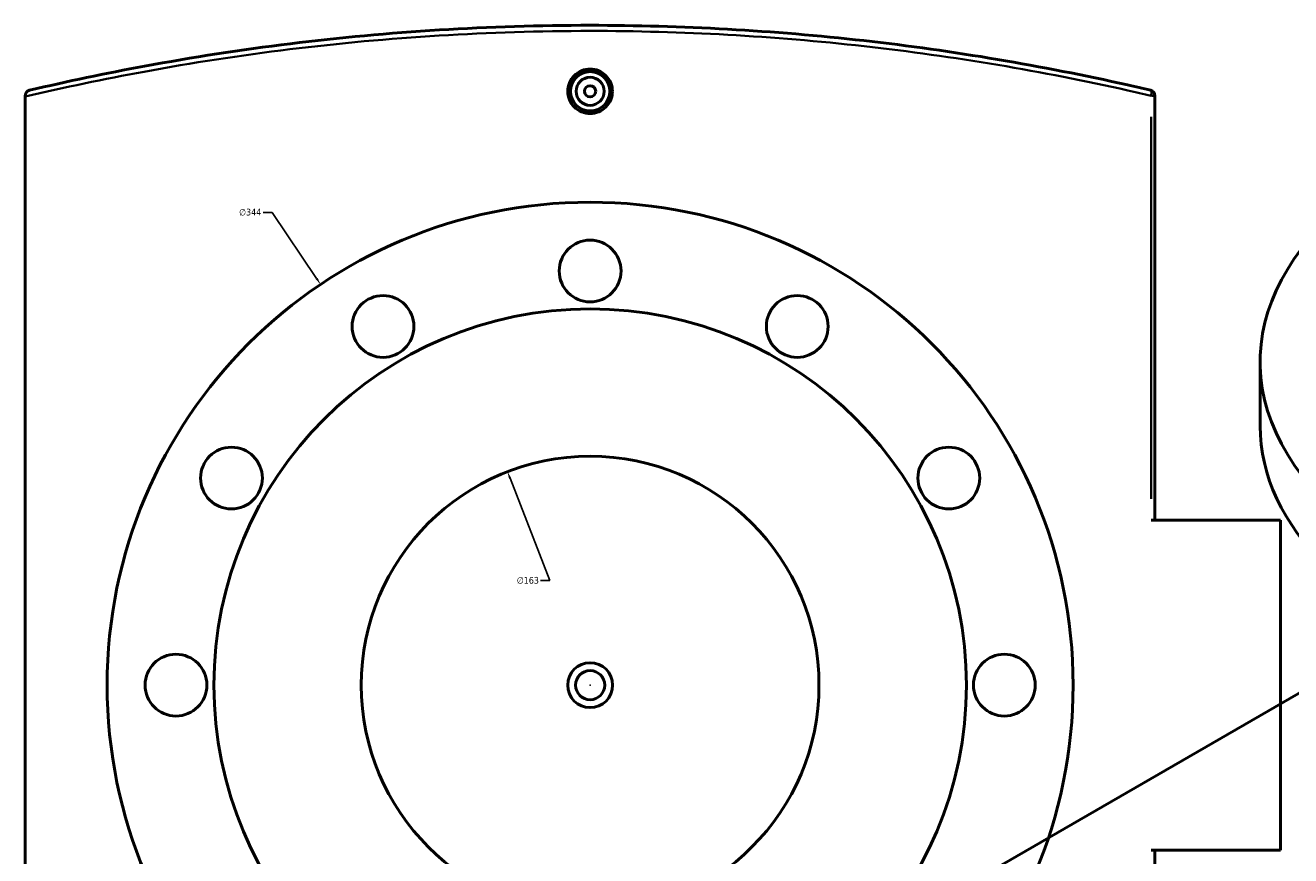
# Model space of a CAD drawing. Header units: millimetres. Extents: x -604 to 1145, y -409 to 894.
# Tile 9 of 11: x 242 to 692, y 598 to 894. Entities that reach past the tile are written whole.
import ezdxf

# ---------------------------------------------------------------- set-up
doc = ezdxf.new("R2010")
doc.units = ezdxf.units.MM
for name, color, linetype, lineweight in [('Dimension (ANSI)', 7, 'Continuous', 25), ('Visible (ANSI)', 7, 'Continuous', 50), ('Visible Narrow (ANSI)', 7, 'Continuous', 35)]:
    doc.layers.add(name, color=color, linetype=linetype, lineweight=lineweight)
doc.styles.add('Note Text (ANSI)', font='tahoma.ttf')
doc.dimstyles.new('Default - mm (ANSI)', dxfattribs={"dimtxt": 2.4, "dimasz": 2.5, "dimexe": 3.175, "dimexo": 1.6002, "dimgap": 0.8, "dimtad": 0, "dimtoh": 1, "dimdec": 0, "dimrnd": 1e-08, "dimzin": 4, "dimdsep": 46, "dimtxsty": 'Note Text (ANSI)', "dimcen": 0.09, "dimdle": 10, "dimclrd": 256, "dimclre": 256, "dimclrt": 5, "dimadec": 1, "dimazin": 1, "dimtfac": 1.27, "dimtofl": 0, "dimtmove": 0, "dimatfit": 3, "dimfxl": 1, "dimtolj": 1, "dimtzin": 4, "dimlwd": -1, "dimlwe": -1, "dimarcsym": 0})

# ---------------------------------------------------------------- blocks, each defined once
blk = doc.blocks.new('*D7')
at = {"layer": 'Defpoints', "color": 0, "transparency": 16777216}
for p in [(413.27, 734.71), (472.14, 582.71)]:
    blk.add_point(p, dxfattribs=at)
at = {"layer": 'Dimension (ANSI)', "transparency": 16777216}
for p, q in [((428.29, 695.94), (414.18, 732.38)), ((425.08, 695.94), (428.29, 695.94))]:
    blk.add_line(p, q, dxfattribs=at)
blk.add_solid([(414.56, 732.53), (413.79, 732.23), (413.27, 734.71)], dxfattribs=at)
at = {"layer": 'Dimension (ANSI)', "color": 5, "transparency": 16777216, "insert": (416.59, 697.24), "char_height": 2.4, "attachment_point": 1, "style": 'Note Text (ANSI)'}
blk.add_mtext('\\A1;∅163', dxfattribs=at)
blk = doc.blocks.new('*D8')
at = {"layer": 'Defpoints', "color": 0, "transparency": 16777216}
for p in [(346.71, 801.43), (538.7, 515.99)]:
    blk.add_point(p, dxfattribs=at)
at = {"layer": 'Dimension (ANSI)', "transparency": 16777216}
for p, q in [((326.3, 827.1), (329.45, 827.1)), ((329.45, 827.1), (345.31, 803.51)), ((442.61, 658.71), (442.79, 658.71)), ((442.7, 658.62), (442.7, 658.8))]:
    blk.add_line(p, q, dxfattribs=at)
blk.add_solid([(345.66, 803.74), (344.97, 803.27), (346.71, 801.43)], dxfattribs=at)
at = {"layer": 'Dimension (ANSI)', "color": 5, "transparency": 16777216, "insert": (317.7, 828.39), "char_height": 2.4, "attachment_point": 1, "style": 'Note Text (ANSI)'}
blk.add_mtext('\\A1;∅344', dxfattribs=at)

msp = doc.modelspace()

# ---------------------------------------------------------------- linework, layer by layer
at = {"layer": 'Visible (ANSI)'}
for p, q in [((241.55, 868.63), (241.55, 868.31)), ((241.55, 449.11), (241.55, 868.31)), ((643.85, 717.46), (643.85, 868.63)), ((681.3, 751), (681.3, 773.86)), ((688.55, 717.46), (642.5, 717.46)), ((688.55, 717.46), (688.55, 599.96)), ((562.85, 579.49), (735.02, 678.9)), ((642.5, 599.96), (688.55, 599.96)), ((643.85, 448.8), (643.85, 599.96))]:
    msp.add_line(p, q, dxfattribs=at)
for centre, radius in [((442.7, 870.21), 7), ((442.7, 870.21), 5), ((442.7, 870.21), 2), ((442.7, 658.71), 172), ((442.7, 806.21), 11), ((368.95, 786.45), 11), ((516.45, 786.45), 11), ((442.7, 658.71), 134), ((314.97, 732.46), 11), ((442.7, 658.71), 81.5), ((570.44, 732.46), 11), ((295.2, 658.71), 11), ((590.2, 658.71), 11), ((442.7, 658.71), 8), ((442.7, 658.71), 5.2)]:
    msp.add_circle(centre, radius, dxfattribs=at)
msp.add_arc((641.85, 868.63), 2, 0, 76.7769, dxfattribs=at)
for centre, start_param, end_param in [((853.3, 773.86), 5.309794, 10.398169), ((853.3, 751), 0, 3.141593)]:
    msp.add_ellipse(centre, major_axis=(-172, 0), ratio=0.57735, start_param=start_param, end_param=end_param, dxfattribs=at)
for points, knots in [([(642.31, 870.58), (639.56, 871.22), (636.8, 871.86), (603.67, 879.3), (572.21, 884.65), (508.06, 891.86), (475.38, 893.71), (442.7, 893.71), (406.84, 893.71), (370.98, 891.48), (318.38, 884.99), (301.04, 882.31), (270.17, 876.6), (256.52, 873.73), (243.1, 870.58)], [5.116966, 5.116966, 5.116966, 5.116966, 6.008344, 6.008344, 15.789561, 15.789561, 25.570782, 25.570782, 25.570782, 36.30506, 36.30506, 41.672199, 41.672199, 46.024646, 46.024646, 46.024646, 46.024646]), ([(450.64, 870.21), (450.64, 869.22), (450.44, 868.16), (449.63, 866.2), (449.02, 865.31), (447.61, 863.9), (446.72, 863.29), (444.76, 862.48), (443.7, 862.29), (441.71, 862.29), (440.65, 862.48), (438.69, 863.29), (437.8, 863.9), (436.39, 865.31), (435.78, 866.2), (434.97, 868.16), (434.77, 869.22), (434.77, 870.21), (434.77, 871.21), (434.97, 872.27), (435.78, 874.22), (436.39, 875.12), (437.8, 876.52), (438.69, 877.13), (440.65, 877.94), (441.71, 878.14), (443.7, 878.14), (444.76, 877.94), (446.72, 877.13), (447.61, 876.52), (449.02, 875.12), (449.63, 874.22), (450.44, 872.27), (450.64, 871.21), (450.64, 870.21)], [2.389614, 2.389614, 2.389614, 2.389614, 2.688334, 2.688334, 2.987055, 2.987055, 3.285738, 3.285738, 3.58442, 3.58442, 3.883103, 3.883103, 4.181785, 4.181785, 4.480506, 4.480506, 4.779227, 4.779227, 4.779227, 5.077948, 5.077948, 5.376669, 5.376669, 5.675351, 5.675351, 5.974034, 5.974034, 6.272716, 6.272716, 6.571399, 6.571399, 6.87012, 6.87012, 7.168841, 7.168841, 7.168841, 7.168841]), ([(241.55, 868.63), (241.55, 868.85), (241.59, 869.07), (241.74, 869.51), (241.86, 869.72), (242.15, 870.07), (242.31, 870.21), (242.68, 870.44), (242.88, 870.53), (243.09, 870.58), (243.09, 870.58), (243.1, 870.58)], [-0.3054183, -0.3054183, -0.3054183, -0.3054183, -0.237271, -0.237271, -0.1565168, -0.1565168, -0.0795694, -0.0795694, 0, 0, 0.00078, 0.00078, 0.00078, 0.00078])]:
    msp.add_open_spline(points, degree=3, knots=knots, dxfattribs=at)
at = {"layer": 'Visible Narrow (ANSI)'}
for p, q in [((643.85, 868.63), (642.62, 868.63)), ((642.5, 861.07), (642.5, 725.02))]:
    msp.add_line(p, q, dxfattribs=at)
msp.add_ellipse((641.85, 868.63), major_axis=(0.46, 1.95), ratio=0.317141, start_param=4.861592, end_param=6.208365, dxfattribs=at)
msp.add_open_spline([(241.55, 868.31), (255.43, 871.59), (269.54, 874.56), (300.91, 880.34), (318.26, 883.01), (370.91, 889.48), (406.81, 891.71), (442.7, 891.71), (475.41, 891.71), (508.13, 889.86), (572.34, 882.67), (603.82, 877.34), (636.99, 869.91), (639.75, 869.27), (642.5, 868.63)], degree=3, knots=[-46.1705, -46.1705, -46.1705, -46.1705, -41.672199, -41.672199, -36.30506, -36.30506, -25.570782, -25.570782, -25.570782, -15.789561, -15.789561, -6.008344, -6.008344, -5.116966, -5.116966, -5.116966, -5.116966], dxfattribs=at)

# ---------------------------------------------------------------- dimensions: what is measured, and where the dimension line sits
at = {"layer": 'Dimension (ANSI)'}
for p1, p2, picture, middle in [((538.7, 515.99), (346.71, 801.43), '*D8', (321.6, 827.1)), ((472.14, 582.71), (413.27, 734.71), '*D7', (420.44, 695.94))]:
    dim = msp.add_diameter_dim_2p(p1=p1, p2=p2, dimstyle='Default - mm (ANSI)', override={"dimgap": 0.8, "dimtih": 1, "dimdec": 0, "dimlfac": 1, "dimtol": 0, "dimlim": 0, "dimtp": 0, "dimtm": 0, "dimtdec": 2}, dxfattribs=at)
    dim.commit()
    dim.dimension.update_dxf_attribs({"geometry": picture, "text_midpoint": middle, "dimtype": 163})

doc.saveas('drawing.dxf')
